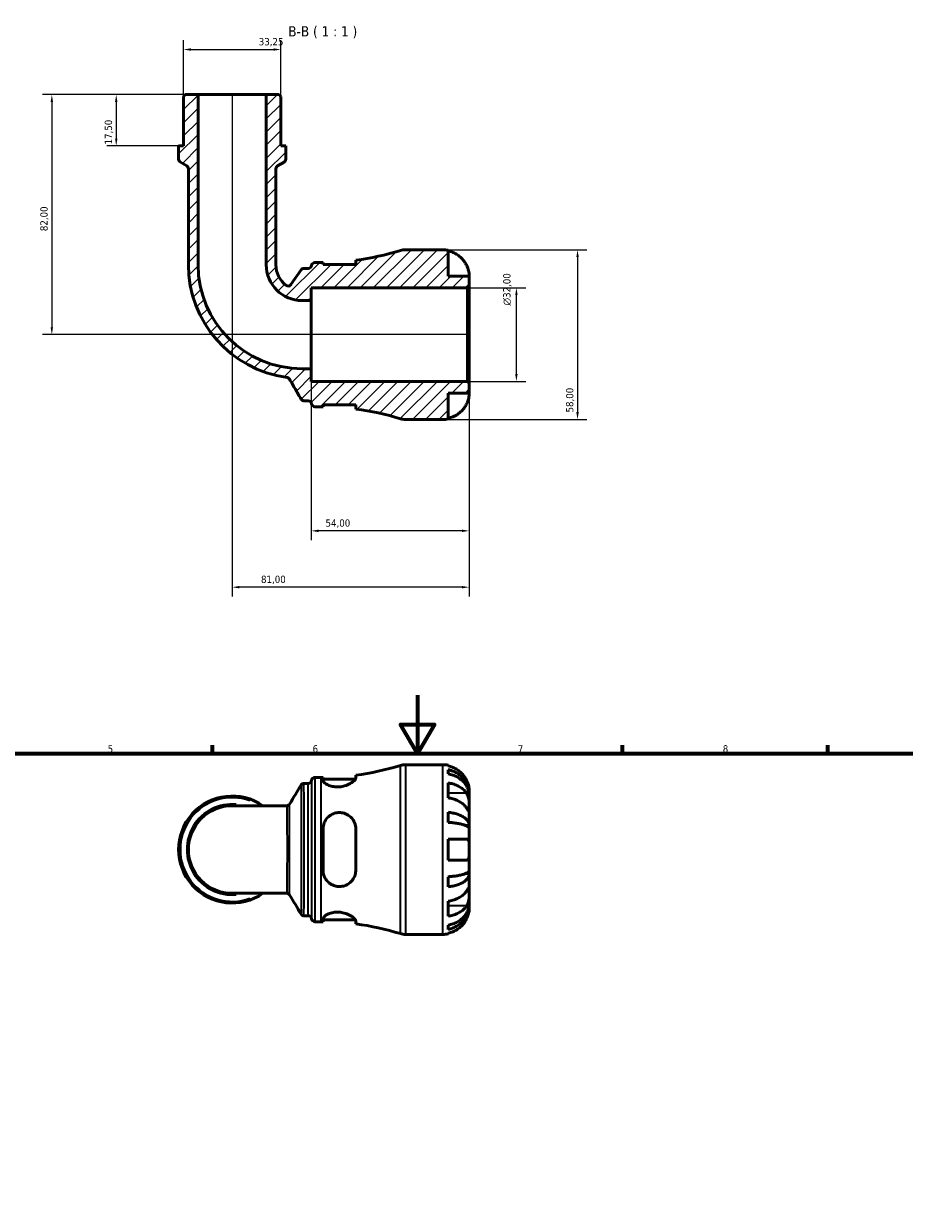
# Model space of a CAD drawing. Header units: millimetres. Extents: x 0 to 902, y 0 to 823.
# Tile 4 of 6: x 286 to 587, y 419 to 823. Entities that reach past the tile are written whole.
import ezdxf

# ---------------------------------------------------------------- set-up
doc = ezdxf.new("R2010")
doc.units = ezdxf.units.MM
for name, color, linetype, lineweight in [('Border (ISO)', 7, 'Continuous', 70), ('Dimension (ISO)', 7, 'Continuous', 25), ('Hatch (ISO)', 7, 'Continuous', 18), ('Symbol (ISO)', 7, 'Continuous', 25), ('Visible (ISO)', 7, 'Continuous', 50), ('Visible Narrow (ISO)', 7, 'Continuous', 35)]:
    doc.layers.add(name, color=color, linetype=linetype, lineweight=lineweight)
doc.styles.add('Label Text (ISO)', font='tahoma.ttf')
doc.styles.add('Note Text (ISO)', font='tahoma.ttf')
doc.dimstyles.new('Default (ISO)', dxfattribs={"dimtxt": 2.5, "dimasz": 2.5, "dimexe": 3.175, "dimexo": 0, "dimgap": 0.762, "dimtad": 1, "dimrnd": 1e-08, "dimzin": 0, "dimtxsty": 'Note Text (ISO)', "dimcen": 0.09, "dimdle": 10, "dimclrd": 256, "dimclre": 256, "dimclrt": 256, "dimazin": 0, "dimtfac": 1.40208, "dimtmove": 0, "dimatfit": 3, "dimfxl": 1, "dimtolj": 1, "dimtzin": 0, "dimlwd": -1, "dimlwe": -1, "dimarcsym": 0})

# ---------------------------------------------------------------- blocks, each defined once
blk = doc.blocks.new('Borders Default Border')
at = {"layer": 'Border (ISO)'}
for p, q in [((350.42, 574), (350.42, 576.9)), ((490.58, 574), (490.58, 576.9)), ((560.67, 574), (560.67, 576.9))]:
    blk.add_line(p, q, dxfattribs=at)
at = {"layer": 'Border (ISO)', "flags": 128}
for points in [[(420.5, 594), (420.5, 574), (414.73, 584), (426.27, 584), (420.5, 574)], [(20, 20), (20, 574), (821, 574), (821, 20), (20, 20)]]:
    blk.add_lwpolyline(points, dxfattribs=at)
at = {"layer": 'Border (ISO)', "color": 232, "true_color": 0xca0064, "char_height": 2.5, "attachment_point": 7, "style": 'Note Text (ISO)'}
for s, insert in [('5', (314.64, 574.35)), ('6', (384.66, 574.35)), ('7', (454.77, 574.4)), ('8', (524.81, 574.34))]:
    blk.add_mtext(s, dxfattribs=dict(at, insert=insert))
blk = doc.blocks.new('*D7')
at = {"layer": 'Defpoints', "color": 0, "transparency": 16777216}
for p in [(345.55, 799.2), (317.57, 781.7), (338.9, 781.7)]:
    blk.add_point(p, dxfattribs=at)
at = {"layer": 'Dimension (ISO)', "transparency": 16777216}
for p, q in [((345.55, 799.2), (314.4, 799.2)), ((317.57, 796.7), (317.57, 784.2)), ((338.9, 781.7), (314.4, 781.7))]:
    blk.add_line(p, q, dxfattribs=at)
for points in [[(317.16, 796.7), (317.99, 796.7), (317.57, 799.2)], [(317.16, 784.2), (317.99, 784.2), (317.57, 781.7)]]:
    blk.add_solid(points, dxfattribs=at)
at = {"layer": 'Dimension (ISO)', "color": 232, "true_color": 0xca0064, "transparency": 16777216, "insert": (313.64, 782.18), "char_height": 2.5, "attachment_point": 1, "rotation": 90, "style": 'Note Text (ISO)'}
blk.add_mtext('\\A1;17,50', dxfattribs=at)
blk = doc.blocks.new('*D8')
at = {"layer": 'Defpoints', "color": 0, "transparency": 16777216}
for p in [(437.61, 733.2), (454.3, 733.2), (437.61, 701.2)]:
    blk.add_point(p, dxfattribs=at)
at = {"layer": 'Dimension (ISO)', "transparency": 16777216}
for p, q in [((437.61, 733.2), (457.48, 733.2)), ((454.3, 703.7), (454.3, 730.7)), ((437.61, 701.2), (457.48, 701.2))]:
    blk.add_line(p, q, dxfattribs=at)
for points in [[(453.89, 730.7), (454.72, 730.7), (454.3, 733.2)], [(453.89, 703.7), (454.72, 703.7), (454.3, 701.2)]]:
    blk.add_solid(points, dxfattribs=at)
at = {"layer": 'Dimension (ISO)', "color": 232, "true_color": 0xca0064, "transparency": 16777216, "insert": (449.78, 727.14), "char_height": 2.5, "attachment_point": 1, "rotation": 90, "style": 'Note Text (ISO)'}
blk.add_mtext('\\A1;\\fAIGDT|b0|i0;\\H2.5000;\\ln\\fTahoma|b0|i0;\\H2.5000;32,00', dxfattribs=at)
blk = doc.blocks.new('*D9')
at = {"layer": 'Defpoints', "color": 0, "transparency": 16777216}
for p in [(384.19, 705.56), (438.19, 700.62), (384.19, 650.14)]:
    blk.add_point(p, dxfattribs=at)
at = {"layer": 'Dimension (ISO)', "transparency": 16777216}
for p, q in [((384.19, 705.56), (384.19, 646.96)), ((438.19, 700.62), (438.19, 646.96)), ((435.69, 650.14), (386.69, 650.14))]:
    blk.add_line(p, q, dxfattribs=at)
for points in [[(386.69, 650.56), (386.69, 649.72), (384.19, 650.14)], [(435.69, 650.56), (435.69, 649.72), (438.19, 650.14)]]:
    blk.add_solid(points, dxfattribs=at)
at = {"layer": 'Dimension (ISO)', "color": 232, "true_color": 0xca0064, "transparency": 16777216, "insert": (389.09, 654.07), "char_height": 2.5, "attachment_point": 1, "style": 'Note Text (ISO)'}
blk.add_mtext('\\A1;54,00', dxfattribs=at)
blk = doc.blocks.new('*D10')
at = {"layer": 'Defpoints', "color": 0, "transparency": 16777216}
for p in [(429.19, 746.2), (429.19, 688.2), (475.19, 688.2)]:
    blk.add_point(p, dxfattribs=at)
at = {"layer": 'Dimension (ISO)', "transparency": 16777216}
for p, q in [((429.19, 746.2), (478.37, 746.2)), ((475.19, 743.7), (475.19, 690.7)), ((429.19, 688.2), (478.37, 688.2))]:
    blk.add_line(p, q, dxfattribs=at)
for points in [[(474.77, 743.7), (475.61, 743.7), (475.19, 746.2)], [(474.77, 690.7), (475.61, 690.7), (475.19, 688.2)]]:
    blk.add_solid(points, dxfattribs=at)
at = {"layer": 'Dimension (ISO)', "color": 232, "true_color": 0xca0064, "transparency": 16777216, "insert": (471.25, 690.59), "char_height": 2.5, "attachment_point": 1, "rotation": 90, "style": 'Note Text (ISO)'}
blk.add_mtext('\\A1;58,00', dxfattribs=at)
blk = doc.blocks.new('*D11')
at = {"layer": 'Defpoints', "color": 0, "transparency": 16777216}
for p in [(357.19, 799.2), (438.19, 700.62), (357.19, 630.88)]:
    blk.add_point(p, dxfattribs=at)
at = {"layer": 'Dimension (ISO)', "transparency": 16777216}
for p, q in [((357.19, 799.2), (357.19, 627.71)), ((438.19, 700.62), (438.19, 627.71)), ((435.69, 630.88), (359.69, 630.88))]:
    blk.add_line(p, q, dxfattribs=at)
for points in [[(359.69, 631.3), (359.69, 630.47), (357.19, 630.88)], [(435.69, 631.3), (435.69, 630.47), (438.19, 630.88)]]:
    blk.add_solid(points, dxfattribs=at)
at = {"layer": 'Dimension (ISO)', "color": 232, "true_color": 0xca0064, "transparency": 16777216, "insert": (367.05, 634.82), "char_height": 2.5, "attachment_point": 1, "style": 'Note Text (ISO)'}
blk.add_mtext('\\A1;81,00', dxfattribs=at)
blk = doc.blocks.new('*D12')
at = {"layer": 'Defpoints', "color": 0, "transparency": 16777216}
for p in [(373.82, 814.62), (340.57, 798.62), (373.82, 798.62)]:
    blk.add_point(p, dxfattribs=at)
at = {"layer": 'Dimension (ISO)', "transparency": 16777216}
for p, q in [((340.57, 798.62), (340.57, 817.79)), ((373.82, 798.62), (373.82, 817.79)), ((343.07, 814.62), (371.32, 814.62))]:
    blk.add_line(p, q, dxfattribs=at)
for points in [[(343.07, 815.03), (343.07, 814.2), (340.57, 814.62)], [(371.32, 815.03), (371.32, 814.2), (373.82, 814.62)]]:
    blk.add_solid(points, dxfattribs=at)
at = {"layer": 'Dimension (ISO)', "color": 232, "true_color": 0xca0064, "transparency": 16777216, "insert": (366.27, 818.55), "char_height": 2.5, "attachment_point": 1, "style": 'Note Text (ISO)'}
blk.add_mtext('\\A1;33,25', dxfattribs=at)
blk = doc.blocks.new('*D13')
at = {"layer": 'Defpoints', "color": 0, "transparency": 16777216}
for p in [(345.55, 799.2), (295.57, 717.2), (437.61, 717.2)]:
    blk.add_point(p, dxfattribs=at)
at = {"layer": 'Dimension (ISO)', "transparency": 16777216}
for p, q in [((345.55, 799.2), (292.39, 799.2)), ((295.57, 796.7), (295.57, 719.7)), ((437.61, 717.2), (292.39, 717.2))]:
    blk.add_line(p, q, dxfattribs=at)
for points in [[(295.15, 796.7), (295.98, 796.7), (295.57, 799.2)], [(295.15, 719.7), (295.98, 719.7), (295.57, 717.2)]]:
    blk.add_solid(points, dxfattribs=at)
at = {"layer": 'Dimension (ISO)', "color": 232, "true_color": 0xca0064, "transparency": 16777216, "insert": (291.63, 752.55), "char_height": 2.5, "attachment_point": 1, "rotation": 90, "style": 'Note Text (ISO)'}
blk.add_mtext('\\A1;82,00', dxfattribs=at)

msp = doc.modelspace()

# ---------------------------------------------------------------- hatches: boundary and pattern name
at = {"layer": 'Hatch (ISO)'}
h = msp.add_hatch(dxfattribs=at)
h.set_pattern_fill('ANSI31', color=256, scale=25.4, style=0)
h.set_pattern_definition([(45, (0, 0), (-2.245064, 2.245064), [])])
edge = h.paths.add_edge_path()
edge.add_ellipse((416.399, 693.995), major_axis=(-1.71, -5.542), ratio=1, start_angle=0, end_angle=17.14711)
edge.add_line((416.399, 688.195), (429.191, 688.195))
edge.add_ellipse((429.191, 697.195), major_axis=(0, -9), ratio=1, start_angle=0, end_angle=11.53696)
edge.add_line((430.991, 688.377), (430.991, 697.195))
edge.add_line((430.991, 697.195), (438.191, 697.195))
edge.add_line((438.191, 697.195), (438.191, 700.615))
edge.add_line((438.191, 700.615), (437.611, 701.195))
edge.add_line((437.611, 701.195), (384.191, 701.195))
edge.add_line((384.191, 701.195), (384.191, 705.558))
edge.add_line((384.191, 705.558), (381.066, 705.558))
edge.add_ellipse((381.066, 741.07), major_axis=(0, -35.512), ratio=1, start_angle=270, end_angle=360, ccw=False)
edge.add_line((345.554, 741.07), (345.554, 799.195))
edge.add_line((345.554, 799.195), (341.147, 799.195))
edge.add_line((341.147, 799.195), (340.567, 798.615))
edge.add_line((340.567, 798.615), (340.567, 781.695))
edge.add_line((340.567, 781.695), (338.904, 781.695))
edge.add_line((338.904, 781.695), (338.904, 777.115))
edge.add_ellipse((340.064, 777.115), major_axis=(-1.16, 0), ratio=1, start_angle=0, end_angle=60)
edge.add_line((339.484, 776.111), (341.649, 774.861))
edge.add_ellipse((341.069, 773.856), major_axis=(0.58, 1.005), ratio=1, start_angle=300, end_angle=360, ccw=False)
edge.add_line((342.229, 773.856), (342.229, 741.07))
edge.add_ellipse((381.066, 741.07), major_axis=(-38.837, 0), ratio=1, start_angle=0, end_angle=82.39368)
edge.add_spline(control_points=[(375.926, 702.575), (376.026, 702.562), (376.125, 702.535), (376.313, 702.457), (376.401, 702.405), (376.601, 702.251), (376.701, 702.136), (376.777, 702.005)], knot_values=[-0.1063048, -0.1063048, -0.1063048, -0.1063048, -0.0758098, -0.0758098, -0.0453148, -0.0453148, 0, 0, 0, 0], degree=3, periodic=0)
edge.add_line((376.777, 702.005), (380.731, 695.155))
edge.add_spline(control_points=[(380.731, 695.155), (380.795, 695.045), (380.877, 694.946), (381.069, 694.778), (381.178, 694.711), (381.435, 694.605), (381.585, 694.575), (381.736, 694.575)], knot_values=[-0.1217887, -0.1217887, -0.1217887, -0.1217887, -0.0835517, -0.0835517, -0.0453148, -0.0453148, 0, 0, 0, 0], degree=3, periodic=0)
edge.add_line((381.736, 694.575), (383.164, 694.575))
edge.add_ellipse((383.164, 693.415), major_axis=(0, 1.16), ratio=1, start_angle=277.18076, end_angle=360, ccw=False)
edge.add_ellipse((385.466, 693.705), major_axis=(-1.151, -0.145), ratio=1, start_angle=0, end_angle=82.81924)
edge.add_line((385.466, 692.545), (387.546, 692.545))
edge.add_ellipse((387.546, 600.481), major_axis=(0, 92.065), ratio=1, start_angle=359.5768, end_angle=360, ccw=False)
edge.add_line((388.226, 692.543), (388.226, 693.185))
edge.add_line((388.226, 693.185), (399.426, 693.185))
edge.add_line((399.426, 693.185), (399.426, 691.776))
edge.add_ellipse((387.546, 600.481), major_axis=(11.88, 91.295), ratio=1, start_angle=350.26698, end_angle=360, ccw=False)
edge = h.paths.add_edge_path()
edge.add_ellipse((416.399, 740.395), major_axis=(0, 5.8), ratio=1, start_angle=0, end_angle=17.14711)
edge.add_ellipse((387.546, 833.91), major_axis=(27.143, -87.973), ratio=1, start_angle=350.26698, end_angle=360, ccw=False)
edge.add_line((399.426, 742.615), (399.426, 741.205))
edge.add_line((399.426, 741.205), (388.226, 741.205))
edge.add_line((388.226, 741.205), (388.226, 741.848))
edge.add_ellipse((387.546, 833.91), major_axis=(0.68, -92.062), ratio=1, start_angle=359.5768, end_angle=360, ccw=False)
edge.add_line((387.546, 741.845), (385.466, 741.845))
edge.add_ellipse((385.466, 740.685), major_axis=(0, 1.16), ratio=1, start_angle=0, end_angle=82.81924)
edge.add_ellipse((383.164, 740.975), major_axis=(1.151, -0.145), ratio=1, start_angle=277.18076, end_angle=360, ccw=False)
edge.add_line((383.164, 739.815), (381.678, 739.815))
edge.add_ellipse((381.678, 738.655), major_axis=(0, 1.16), ratio=1, start_angle=0, end_angle=55.62714)
edge.add_line((380.721, 739.31), (377.281, 734.282))
edge.add_ellipse((376.324, 734.937), major_axis=(0.957, -0.655), ratio=1, start_angle=266.66176, end_angle=360, ccw=False)
edge.add_ellipse((381.066, 741.07), major_axis=(-5.452, -7.051), ratio=1, start_angle=307.7111, end_angle=360, ccw=False)
edge.add_line((372.153, 741.07), (372.153, 773.856))
edge.add_ellipse((373.313, 773.856), major_axis=(-1.16, 0), ratio=1, start_angle=300, end_angle=360, ccw=False)
edge.add_line((372.733, 774.861), (374.898, 776.111))
edge.add_ellipse((374.318, 777.115), major_axis=(0.58, -1.005), ratio=1, start_angle=0, end_angle=60)
edge.add_line((375.478, 777.115), (375.478, 781.695))
edge.add_line((375.478, 781.695), (373.816, 781.695))
edge.add_line((373.816, 781.695), (373.816, 798.615))
edge.add_line((373.816, 798.615), (373.236, 799.195))
edge.add_line((373.236, 799.195), (368.828, 799.195))
edge.add_line((368.828, 799.195), (368.828, 741.07))
edge.add_ellipse((381.066, 741.07), major_axis=(-12.238, 0), ratio=1, start_angle=0, end_angle=90)
edge.add_line((381.066, 728.833), (384.191, 728.833))
edge.add_line((384.191, 728.833), (384.191, 733.195))
edge.add_line((384.191, 733.195), (437.611, 733.195))
edge.add_line((437.611, 733.195), (438.191, 733.775))
edge.add_line((438.191, 733.775), (438.191, 737.195))
edge.add_line((438.191, 737.195), (430.991, 737.195))
edge.add_line((430.991, 737.195), (430.991, 746.014))
edge.add_ellipse((429.191, 737.195), major_axis=(1.8, 8.818), ratio=1, start_angle=0, end_angle=11.53696)
edge.add_line((429.191, 746.195), (416.399, 746.195))

# ---------------------------------------------------------------- linework, layer by layer
at = {"layer": 'Visible (ISO)'}
for p, q in [((341.147, 799.195), (340.567, 798.615)), ((340.567, 798.615), (340.567, 781.695)), ((345.554, 799.195), (341.147, 799.195)), ((345.554, 741.07), (345.554, 799.195)), ((368.828, 799.195), (345.554, 799.195)), ((373.236, 799.195), (368.828, 799.195)), ((368.828, 799.195), (368.828, 741.07)), ((373.816, 798.615), (373.236, 799.195)), ((373.816, 781.695), (373.816, 798.615)), ((340.567, 781.695), (338.904, 781.695)), ((338.904, 781.695), (338.904, 777.115)), ((375.478, 781.695), (373.816, 781.695)), ((375.478, 777.115), (375.478, 781.695)), ((339.484, 776.111), (341.649, 774.861)), ((342.229, 773.856), (342.229, 741.07)), ((372.153, 741.07), (372.153, 773.856)), ((372.733, 774.861), (374.898, 776.111)), ((429.191, 746.195), (416.399, 746.195)), ((430.991, 737.195), (430.991, 746.014)), ((387.546, 741.845), (385.466, 741.845)), ((388.226, 741.205), (388.226, 741.848)), ((399.426, 741.205), (388.226, 741.205)), ((399.426, 742.615), (399.426, 741.205)), ((380.721, 739.31), (377.281, 734.282)), ((383.164, 739.815), (381.678, 739.815)), ((438.191, 737.195), (430.991, 737.195)), ((438.191, 733.775), (438.191, 737.195)), ((384.191, 728.833), (384.191, 733.195)), ((384.191, 733.195), (437.611, 733.195)), ((437.611, 733.195), (438.191, 733.775)), ((437.611, 733.195), (437.611, 701.195)), ((438.191, 700.615), (438.191, 733.775)), ((381.066, 728.833), (384.191, 728.833)), ((384.191, 705.558), (384.191, 728.833)), ((384.191, 705.558), (381.066, 705.558)), ((384.191, 701.195), (384.191, 705.558)), ((437.611, 701.195), (384.191, 701.195)), ((438.191, 700.615), (437.611, 701.195)), ((438.191, 697.195), (438.191, 700.615)), ((430.991, 688.377), (430.991, 697.195)), ((430.991, 697.195), (438.191, 697.195)), ((381.736, 694.575), (383.164, 694.575)), ((385.466, 692.545), (387.546, 692.545)), ((388.226, 692.543), (388.226, 693.185)), ((388.226, 693.185), (399.426, 693.185)), ((399.426, 693.185), (399.426, 691.776)), ((416.399, 688.195), (429.191, 688.195)), ((416.399, 570.238), (429.191, 570.238)), ((430.991, 570.056), (430.991, 569.83)), ((430.991, 568.523), (430.991, 567.09)), ((381.724, 563.858), (383.164, 563.858)), ((385.466, 565.888), (387.546, 565.888)), ((388.226, 565.89), (388.226, 564.864)), ((388.226, 565.248), (399.285, 565.248)), ((399.426, 565.663), (399.426, 566.658)), ((430.991, 564.001), (430.991, 558.91)), ((438.191, 559.951), (438.174, 559.951)), ((438.191, 559.951), (438.191, 561.238)), ((438.191, 559.461), (438.191, 559.951)), ((438.191, 555.38), (438.191, 559.461)), ((375.824, 556.2), (357.191, 556.2)), ((438.191, 549.479), (438.191, 555.38)), ((430.991, 553.973), (430.991, 550.513)), ((388.226, 548.278), (388.226, 534.198)), ((399.426, 534.198), (399.426, 548.278)), ((438.191, 549.479), (436.866, 549.479)), ((438.191, 548.296), (438.191, 549.479)), ((438.191, 541.238), (438.191, 548.296)), ((430.991, 544.838), (430.991, 537.638)), ((438.191, 534.18), (438.191, 541.238)), ((430.991, 531.963), (430.991, 528.503)), ((438.191, 532.997), (436.866, 532.997)), ((438.191, 532.997), (438.191, 534.18)), ((438.191, 527.096), (438.191, 532.997)), ((357.191, 526.276), (375.824, 526.276)), ((438.191, 523.015), (438.191, 527.096)), ((430.991, 523.566), (430.991, 518.475)), ((438.191, 522.525), (438.174, 522.525)), ((438.191, 522.525), (438.191, 523.015)), ((438.191, 521.238), (438.191, 522.525)), ((381.724, 518.618), (383.164, 518.618)), ((385.466, 516.588), (387.546, 516.588)), ((388.226, 517.612), (388.226, 516.585)), ((388.226, 517.228), (399.285, 517.228)), ((399.426, 515.818), (399.426, 516.813)), ((430.991, 515.386), (430.991, 513.953)), ((416.399, 512.238), (429.191, 512.238)), ((430.991, 512.646), (430.991, 512.42))]:
    msp.add_line(p, q, dxfattribs=at)
for centre, radius, start, end in [((340.064, 777.115), 1.16, 180, 240), ((341.069, 773.856), 1.16, 0, 60), ((373.313, 773.856), 1.16, 120, 180), ((374.318, 777.115), 1.16, 300, 0), ((387.546, 833.91), 92.065, 277.4141, 287.14711), ((416.399, 740.395), 5.8, 90, 107.14711), ((429.191, 737.195), 9, 78.46304, 90), ((381.066, 741.07), 38.837, 180, 262.39368), ((381.066, 741.07), 35.512, 180, 270), ((381.066, 741.07), 12.238, 180, 270), ((381.066, 741.07), 8.913, 180, 232.2889), ((383.164, 740.975), 1.16, 270, 352.81924), ((385.466, 740.685), 1.16, 90, 172.81924), ((387.546, 833.91), 92.065, 270, 270.4232), ((381.678, 738.655), 1.16, 90, 145.62714), ((376.324, 734.937), 1.16, 232.2889, 325.62714), ((383.164, 693.415), 1.16, 7.18076, 90), ((385.466, 693.705), 1.16, 187.18076, 270), ((387.546, 600.481), 92.065, 89.5768, 90), ((387.546, 600.481), 92.065, 72.85289, 82.5859), ((416.399, 693.995), 5.8, 252.85289, 270), ((429.191, 697.195), 9, 270, 281.53696), ((387.546, 657.953), 92.065, 277.4141, 287.14711), ((416.399, 564.438), 5.8, 90, 107.14711), ((429.191, 561.238), 9, 78.46304, 90), ((383.164, 565.018), 1.16, 270, 352.81924), ((385.466, 564.728), 1.16, 90, 172.81924), ((387.546, 657.953), 92.065, 270, 270.4232), ((357.191, 541.238), 18.287, 54.9032, 305.0968), ((357.191, 541.238), 14.962, 90, 270), ((383.164, 517.458), 1.16, 7.18076, 90), ((385.466, 517.748), 1.16, 187.18076, 270), ((387.546, 424.523), 92.065, 89.5768, 90), ((387.546, 424.523), 92.065, 72.85289, 82.5859), ((416.399, 518.038), 5.8, 252.85289, 270), ((429.191, 521.238), 9, 270, 281.53696)]:
    msp.add_arc(centre, radius, start, end, dxfattribs=at)
for points, knots in [([(430.991, 745.788), (431.566, 745.67), (432.127, 745.492), (433.137, 745.072), (433.676, 744.788), (434.682, 744.112), (435.149, 743.721), (435.936, 742.93), (436.328, 742.458), (436.913, 741.576), (437.133, 741.183), (437.315, 740.795)], [0.17075309, 0.17075309, 0.17075309, 0.17075309, 0.33215152, 0.33215152, 0.49888818, 0.49888818, 0.66562485, 0.66562485, 0.83351137, 0.83351137, 0.95687373, 0.95687373, 0.95687373, 0.95687373]), ([(399.285, 741.205), (399.301, 741.232), (399.316, 741.258), (399.393, 741.407), (399.426, 741.52), (399.426, 741.621)], [-0.23689217, -0.23689217, -0.23689217, -0.23689217, -0.21375265, -0.21375265, -0.10363871, -0.10363871, -0.10363871, -0.10363871]), ([(437.315, 740.795), (437.317, 740.792), (437.319, 740.788), (437.409, 740.595), (437.492, 740.404), (437.636, 740.043), (437.698, 739.874), (437.823, 739.502), (437.882, 739.302), (438.02, 738.772), (438.079, 738.463), (438.162, 737.889), (438.178, 737.644), (438.193, 737.29), (438.191, 737.195), (438.191, 737.195)], [-0.58332629, -0.58332629, -0.58332629, -0.58332629, -0.58206847, -0.58206847, -0.51861604, -0.51861604, -0.4628074, -0.4628074, -0.39473272, -0.39473272, -0.27692423, -0.27692423, -0.14288351, -0.14288351, 0, 0, 0, 0]), ([(375.926, 702.575), (376.026, 702.562), (376.125, 702.535), (376.313, 702.457), (376.401, 702.405), (376.601, 702.251), (376.701, 702.136), (376.777, 702.005)], [-0.10630484, -0.10630484, -0.10630484, -0.10630484, -0.0758098, -0.0758098, -0.04531476, -0.04531476, 0, 0, 0, 0]), ([(376.777, 702.005), (377.444, 700.85), (378.111, 699.695), (379.429, 697.412), (380.08, 696.284), (380.731, 695.155)], [-0.85792932, -0.85792932, -0.85792932, -0.85792932, -0.45776194, -0.45776194, -0.06697263, -0.06697263, -0.06697263, -0.06697263]), ([(438.191, 697.195), (438.191, 697.195), (438.192, 697.163), (438.19, 697.028), (438.187, 696.92), (438.165, 696.562), (438.136, 696.27), (438.029, 695.675), (437.969, 695.408), (437.831, 694.915), (437.762, 694.699), (437.602, 694.256), (437.511, 694.03), (437.381, 693.736), (437.348, 693.666), (437.315, 693.595)], [-2.49913258, -2.49913258, -2.49913258, -2.49913258, -2.41505436, -2.41505436, -2.32384732, -2.32384732, -2.1841143, -2.1841143, -2.08674766, -2.08674766, -2.01440674, -2.01440674, -1.93994266, -1.93994266, -1.91637503, -1.91637503, -1.91637503, -1.91637503]), ([(380.731, 695.155), (380.795, 695.045), (380.877, 694.946), (381.069, 694.778), (381.178, 694.711), (381.435, 694.605), (381.585, 694.575), (381.736, 694.575)], [-0.12178868, -0.12178868, -0.12178868, -0.12178868, -0.08355172, -0.08355172, -0.04531476, -0.04531476, 0, 0, 0, 0]), ([(399.426, 692.77), (399.426, 692.838), (399.411, 692.911), (399.359, 693.052), (399.326, 693.117), (399.285, 693.186)], [-1.97684595, -1.97684595, -1.97684595, -1.97684595, -1.90316413, -1.90316413, -1.8436799, -1.8436799, -1.8436799, -1.8436799]), ([(437.315, 693.595), (437.133, 693.208), (436.913, 692.815), (436.328, 691.933), (435.936, 691.461), (435.149, 690.67), (434.682, 690.279), (433.676, 689.603), (433.137, 689.319), (432.127, 688.899), (431.566, 688.721), (430.991, 688.603)], [4.42788405, 4.42788405, 4.42788405, 4.42788405, 4.5512464, 4.5512464, 4.71913293, 4.71913293, 4.88586959, 4.88586959, 5.05260626, 5.05260626, 5.21400469, 5.21400469, 5.21400469, 5.21400469]), ([(437.315, 564.838), (437.133, 565.226), (436.913, 565.618), (436.328, 566.5), (435.936, 566.973), (435.149, 567.763), (434.682, 568.155), (433.676, 568.831), (433.137, 569.115), (432.127, 569.535), (431.566, 569.712), (430.991, 569.83)], [4.42788405, 4.42788405, 4.42788405, 4.42788405, 4.5512464, 4.5512464, 4.71913293, 4.71913293, 4.88586959, 4.88586959, 5.05260626, 5.05260626, 5.21400469, 5.21400469, 5.21400469, 5.21400469]), ([(430.991, 568.523), (431.568, 568.408), (432.132, 568.236), (433.144, 567.83), (433.684, 567.556), (434.69, 566.903), (435.158, 566.525), (435.944, 565.763), (436.334, 565.308), (437.008, 564.33), (437.291, 563.806), (437.717, 562.808), (437.899, 562.241), (438.136, 561.083), (438.191, 560.492), (438.191, 559.951)], [0.1707461, 0.1707461, 0.1707461, 0.1707461, 0.33284, 0.33284, 0.4994944, 0.4994944, 0.6661487, 0.6661487, 0.8332087, 0.8332087, 1.0002688, 1.0002688, 1.1679728, 1.1679728, 1.3356767, 1.3356767, 1.3356767, 1.3356767]), ([(438.191, 559.461), (438.191, 559.943), (438.136, 560.469), (437.899, 561.499), (437.717, 562.004), (437.291, 562.892), (437.008, 563.358), (436.334, 564.229), (435.944, 564.633), (435.158, 565.312), (434.69, 565.648), (433.684, 566.229), (433.144, 566.473), (432.132, 566.835), (431.568, 566.988), (430.991, 567.09)], [4.0142509, 4.0142509, 4.0142509, 4.0142509, 4.1819549, 4.1819549, 4.3496588, 4.3496588, 4.5167189, 4.5167189, 4.6837789, 4.6837789, 4.8504333, 4.8504333, 5.0170876, 5.0170876, 5.1791816, 5.1791816, 5.1791816, 5.1791816]), ([(380.729, 563.294), (380.746, 563.323), (380.767, 563.356), (380.823, 563.43), (380.857, 563.471), (380.948, 563.562), (381.005, 563.612), (381.153, 563.712), (381.246, 563.761), (381.466, 563.835), (381.595, 563.858), (381.724, 563.858)], [3.1401290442, 3.1401290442, 3.1401290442, 3.1401290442, 3.1404243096, 3.1404243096, 3.140719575, 3.140719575, 3.1410148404, 3.1410148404, 3.1413101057, 3.1413101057, 3.1416053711, 3.1416053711, 3.1416053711, 3.1416053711]), ([(399.426, 565.663), (399.426, 565.596), (399.411, 565.523), (399.304, 565.236), (399.125, 564.996), (398.525, 564.419), (398.055, 564.074), (396.935, 563.455), (396.296, 563.178), (395.051, 562.818), (394.485, 562.708), (393.367, 562.609), (392.835, 562.613), (391.719, 562.727), (391.16, 562.852), (390.05, 563.216), (389.536, 563.472), (388.724, 564.014), (388.438, 564.301), (388.254, 564.667), (388.226, 564.769), (388.226, 564.864)], [-1.976846, -1.976846, -1.976846, -1.976846, -1.9031641, -1.9031641, -1.705924, -1.705924, -1.4576478, -1.4576478, -1.2245583, -1.2245583, -1.0486206, -1.0486206, -0.8868322, -0.8868322, -0.6981746, -0.6981746, -0.4672608, -0.4672608, -0.2235625, -0.2235625, -0.1230578, -0.1230578, -0.1230578, -0.1230578]), ([(430.991, 564.001), (431.566, 563.918), (432.127, 563.792), (433.137, 563.495), (433.676, 563.294), (434.682, 562.817), (435.149, 562.54), (435.936, 561.981), (436.328, 561.647), (436.913, 561.023), (437.133, 560.745), (437.315, 560.471)], [0.17075309, 0.17075309, 0.17075309, 0.17075309, 0.33215152, 0.33215152, 0.49888818, 0.49888818, 0.66562485, 0.66562485, 0.83351137, 0.83351137, 0.95687373, 0.95687373, 0.95687373, 0.95687373]), ([(438.191, 561.238), (438.191, 561.238), (438.192, 561.271), (438.19, 561.406), (438.187, 561.513), (438.165, 561.871), (438.136, 562.164), (438.029, 562.759), (437.969, 563.026), (437.831, 563.518), (437.762, 563.734), (437.602, 564.177), (437.511, 564.403), (437.381, 564.697), (437.348, 564.768), (437.315, 564.838)], [-2.49913258, -2.49913258, -2.49913258, -2.49913258, -2.41505436, -2.41505436, -2.32384732, -2.32384732, -2.1841143, -2.1841143, -2.08674766, -2.08674766, -2.01440674, -2.01440674, -1.93994266, -1.93994266, -1.91637503, -1.91637503, -1.91637503, -1.91637503]), ([(437.315, 555.38), (437.133, 555.654), (436.913, 555.932), (436.328, 556.555), (435.936, 556.889), (435.149, 557.449), (434.682, 557.726), (433.676, 558.203), (433.137, 558.404), (432.127, 558.701), (431.566, 558.827), (430.991, 558.91)], [4.42788405, 4.42788405, 4.42788405, 4.42788405, 4.5512464, 4.5512464, 4.71913293, 4.71913293, 4.88586959, 4.88586959, 5.05260626, 5.05260626, 5.21400469, 5.21400469, 5.21400469, 5.21400469]), ([(437.315, 560.471), (437.374, 560.383), (437.431, 560.289), (437.581, 560.011), (437.668, 559.816), (437.825, 559.389), (437.892, 559.158), (438.026, 558.578), (438.08, 558.225), (438.161, 557.419), (438.178, 556.973), (438.193, 556.116), (438.191, 555.717), (438.191, 555.38)], [-0.58004807, -0.58004807, -0.58004807, -0.58004807, -0.5384523, -0.5384523, -0.46383793, -0.46383793, -0.3862639, -0.3862639, -0.27840269, -0.27840269, -0.14277912, -0.14277912, 0, 0, 0, 0]), ([(375.824, 556.2), (375.948, 556.2), (376.072, 556.221), (376.29, 556.291), (376.383, 556.34), (376.534, 556.438), (376.592, 556.488), (376.685, 556.58), (376.72, 556.622), (376.777, 556.698), (376.799, 556.731), (376.817, 556.762), (376.818, 556.762), (376.818, 556.763)], [-1.555519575, -1.555519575, -1.555519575, -1.555519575, -1.553445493, -1.553445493, -1.551333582, -1.551333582, -1.54922167, -1.54922167, -1.547109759, -1.547109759, -1.544997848, -1.544997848, -1.544960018, -1.544960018, -1.544960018, -1.544960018]), ([(438.191, 555.38), (438.191, 555.197), (438.191, 555.034), (438.19, 554.745), (438.188, 554.623), (438.173, 554.401), (438.155, 554.332), (438.079, 554.32), (438.023, 554.37), (437.886, 554.542), (437.818, 554.637), (437.661, 554.864), (437.573, 554.995), (437.424, 555.217), (437.371, 555.297), (437.315, 555.38)], [0, 0, 0, 0, 0.07774953, 0.07774953, 0.16081914, 0.16081914, 0.27783798, 0.27783798, 0.3882896, 0.3882896, 0.46542959, 0.46542959, 0.54035429, 0.54035429, 0.57953204, 0.57953204, 0.57953204, 0.57953204]), ([(388.226, 548.278), (388.226, 548.489), (388.238, 548.699), (388.335, 549.554), (388.52, 550.179), (389.117, 551.389), (389.549, 551.962), (390.569, 552.881), (391.14, 553.238), (392.279, 553.688), (392.815, 553.814), (393.916, 553.904), (394.463, 553.868), (395.658, 553.614), (396.276, 553.356), (397.503, 552.578), (398.073, 552.012), (398.907, 550.744), (399.19, 550.054), (399.393, 548.976), (399.426, 548.629), (399.426, 548.278)], [-1.9564638, -1.9564638, -1.9564638, -1.9564638, -1.890339, -1.890339, -1.6850061, -1.6850061, -1.4589244, -1.4589244, -1.2518906, -1.2518906, -1.0857552, -1.0857552, -0.9194053, -0.9194053, -0.7102433, -0.7102433, -0.4523347, -0.4523347, -0.2137527, -0.2137527, -0.1036387, -0.1036387, -0.1036387, -0.1036387]), ([(430.991, 553.973), (431.568, 553.913), (432.132, 553.822), (433.144, 553.609), (433.684, 553.466), (434.69, 553.124), (435.158, 552.925), (435.944, 552.526), (436.334, 552.288), (437.008, 551.775), (437.291, 551.5), (437.717, 550.977), (437.899, 550.68), (438.136, 550.073), (438.191, 549.763), (438.191, 549.479)], [0.1707461, 0.1707461, 0.1707461, 0.1707461, 0.33284, 0.33284, 0.4994944, 0.4994944, 0.6661487, 0.6661487, 0.8332087, 0.8332087, 1.0002688, 1.0002688, 1.1679728, 1.1679728, 1.3356767, 1.3356767, 1.3356767, 1.3356767]), ([(438.191, 548.296), (438.191, 548.436), (438.136, 548.589), (437.899, 548.889), (437.717, 549.035), (437.291, 549.293), (437.008, 549.429), (436.334, 549.682), (435.944, 549.799), (435.158, 549.997), (434.69, 550.094), (433.684, 550.263), (433.144, 550.334), (432.132, 550.439), (431.568, 550.484), (430.991, 550.513)], [4.0142509, 4.0142509, 4.0142509, 4.0142509, 4.1819549, 4.1819549, 4.3496588, 4.3496588, 4.5167189, 4.5167189, 4.6837789, 4.6837789, 4.8504333, 4.8504333, 5.0170876, 5.0170876, 5.1791816, 5.1791816, 5.1791816, 5.1791816]), ([(430.991, 544.838), (431.566, 544.838), (432.127, 544.838), (433.137, 544.838), (433.676, 544.838), (434.682, 544.838), (435.149, 544.838), (435.936, 544.838), (436.328, 544.838), (436.913, 544.838), (437.133, 544.838), (437.315, 544.838)], [0.17075309, 0.17075309, 0.17075309, 0.17075309, 0.33215152, 0.33215152, 0.49888818, 0.49888818, 0.66562485, 0.66562485, 0.83351137, 0.83351137, 0.95687373, 0.95687373, 0.95687373, 0.95687373]), ([(437.315, 544.838), (437.383, 544.838), (437.447, 544.829), (437.597, 544.786), (437.677, 544.74), (437.826, 544.603), (437.892, 544.508), (438.026, 544.217), (438.08, 543.999), (438.161, 543.417), (438.178, 543.038), (438.193, 542.184), (438.191, 541.713), (438.191, 541.238)], [-0.57647647, -0.57647647, -0.57647647, -0.57647647, -0.52968676, -0.52968676, -0.46054026, -0.46054026, -0.38562403, -0.38562403, -0.27730827, -0.27730827, -0.14258086, -0.14258086, 0, 0, 0, 0]), ([(438.191, 541.238), (438.191, 540.958), (438.192, 540.678), (438.19, 540.11), (438.187, 539.825), (438.165, 539.147), (438.136, 538.785), (438.029, 538.282), (437.969, 538.112), (437.831, 537.881), (437.762, 537.804), (437.602, 537.692), (437.511, 537.657), (437.381, 537.64), (437.348, 537.638), (437.315, 537.638)], [-2.49913258, -2.49913258, -2.49913258, -2.49913258, -2.41505436, -2.41505436, -2.32384732, -2.32384732, -2.1841143, -2.1841143, -2.08674766, -2.08674766, -2.01440674, -2.01440674, -1.93994266, -1.93994266, -1.91637503, -1.91637503, -1.91637503, -1.91637503]), ([(437.315, 537.638), (437.133, 537.638), (436.913, 537.638), (436.328, 537.638), (435.936, 537.638), (435.149, 537.638), (434.682, 537.638), (433.676, 537.638), (433.137, 537.638), (432.127, 537.638), (431.566, 537.638), (430.991, 537.638)], [4.42788405, 4.42788405, 4.42788405, 4.42788405, 4.5512464, 4.5512464, 4.71913293, 4.71913293, 4.88586959, 4.88586959, 5.05260626, 5.05260626, 5.21400469, 5.21400469, 5.21400469, 5.21400469]), ([(399.426, 534.198), (399.426, 533.963), (399.411, 533.729), (399.304, 532.88), (399.125, 532.288), (398.525, 531.058), (398.055, 530.449), (396.935, 529.485), (396.296, 529.117), (395.051, 528.705), (394.485, 528.606), (393.367, 528.591), (392.835, 528.661), (391.719, 528.972), (391.16, 529.236), (390.05, 529.997), (389.536, 530.527), (388.724, 531.768), (388.438, 532.488), (388.254, 533.561), (388.226, 533.878), (388.226, 534.198)], [-1.976846, -1.976846, -1.976846, -1.976846, -1.9031641, -1.9031641, -1.705924, -1.705924, -1.4576478, -1.4576478, -1.2245583, -1.2245583, -1.0486206, -1.0486206, -0.8868322, -0.8868322, -0.6981746, -0.6981746, -0.4672608, -0.4672608, -0.2235625, -0.2235625, -0.1230578, -0.1230578, -0.1230578, -0.1230578]), ([(430.991, 531.963), (431.568, 531.992), (432.132, 532.037), (433.144, 532.142), (433.684, 532.213), (434.69, 532.382), (435.158, 532.479), (435.944, 532.677), (436.334, 532.794), (437.008, 533.047), (437.291, 533.183), (437.717, 533.441), (437.899, 533.587), (438.136, 533.887), (438.191, 534.04), (438.191, 534.18)], [0.1707461, 0.1707461, 0.1707461, 0.1707461, 0.33284, 0.33284, 0.4994944, 0.4994944, 0.6661487, 0.6661487, 0.8332087, 0.8332087, 1.0002688, 1.0002688, 1.1679728, 1.1679728, 1.3356767, 1.3356767, 1.3356767, 1.3356767]), ([(438.191, 532.997), (438.191, 532.713), (438.136, 532.403), (437.899, 531.796), (437.717, 531.499), (437.291, 530.976), (437.008, 530.701), (436.334, 530.188), (435.944, 529.95), (435.158, 529.551), (434.69, 529.352), (433.684, 529.01), (433.144, 528.867), (432.132, 528.654), (431.568, 528.563), (430.991, 528.503)], [4.0142509, 4.0142509, 4.0142509, 4.0142509, 4.1819549, 4.1819549, 4.3496588, 4.3496588, 4.5167189, 4.5167189, 4.6837789, 4.6837789, 4.8504333, 4.8504333, 5.0170876, 5.0170876, 5.1791816, 5.1791816, 5.1791816, 5.1791816]), ([(376.818, 525.713), (376.8, 525.743), (376.779, 525.776), (376.722, 525.851), (376.687, 525.893), (376.595, 525.985), (376.537, 526.035), (376.388, 526.134), (376.295, 526.182), (376.077, 526.254), (375.951, 526.276), (375.824, 526.276)], [1.544959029, 1.544959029, 1.544959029, 1.544959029, 1.547070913, 1.547070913, 1.549182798, 1.549182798, 1.551294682, 1.551294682, 1.553406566, 1.553406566, 1.55551845, 1.55551845, 1.55551845, 1.55551845]), ([(430.991, 523.566), (431.566, 523.649), (432.127, 523.775), (433.137, 524.072), (433.676, 524.273), (434.682, 524.75), (435.149, 525.027), (435.936, 525.586), (436.328, 525.92), (436.913, 526.544), (437.133, 526.822), (437.315, 527.096)], [0.17075309, 0.17075309, 0.17075309, 0.17075309, 0.33215152, 0.33215152, 0.49888818, 0.49888818, 0.66562485, 0.66562485, 0.83351137, 0.83351137, 0.95687373, 0.95687373, 0.95687373, 0.95687373]), ([(437.315, 527.096), (437.374, 527.184), (437.431, 527.269), (437.581, 527.494), (437.668, 527.623), (437.825, 527.849), (437.892, 527.942), (438.026, 528.108), (438.08, 528.156), (438.161, 528.143), (438.178, 528.051), (438.193, 527.699), (438.191, 527.432), (438.191, 527.096)], [-0.58004807, -0.58004807, -0.58004807, -0.58004807, -0.5384523, -0.5384523, -0.46383793, -0.46383793, -0.3862639, -0.3862639, -0.27840269, -0.27840269, -0.14277912, -0.14277912, 0, 0, 0, 0]), ([(438.191, 527.096), (438.191, 526.913), (438.191, 526.71), (438.19, 526.259), (438.188, 526.009), (438.173, 525.381), (438.155, 524.996), (438.079, 524.242), (438.023, 523.881), (437.886, 523.296), (437.818, 523.066), (437.661, 522.641), (437.573, 522.447), (437.424, 522.176), (437.371, 522.088), (437.315, 522.005)], [0, 0, 0, 0, 0.07774953, 0.07774953, 0.16081914, 0.16081914, 0.27783798, 0.27783798, 0.3882896, 0.3882896, 0.46542959, 0.46542959, 0.54035429, 0.54035429, 0.57953204, 0.57953204, 0.57953204, 0.57953204]), ([(430.991, 515.386), (431.568, 515.488), (432.132, 515.641), (433.144, 516.003), (433.684, 516.247), (434.69, 516.828), (435.158, 517.164), (435.944, 517.843), (436.334, 518.247), (437.008, 519.117), (437.291, 519.584), (437.717, 520.472), (437.899, 520.977), (438.136, 522.007), (438.191, 522.533), (438.191, 523.015)], [0.1707461, 0.1707461, 0.1707461, 0.1707461, 0.33284, 0.33284, 0.4994944, 0.4994944, 0.6661487, 0.6661487, 0.8332087, 0.8332087, 1.0002688, 1.0002688, 1.1679728, 1.1679728, 1.3356767, 1.3356767, 1.3356767, 1.3356767]), ([(438.191, 522.525), (438.191, 521.984), (438.136, 521.393), (437.899, 520.235), (437.717, 519.668), (437.291, 518.67), (437.008, 518.146), (436.334, 517.168), (435.944, 516.713), (435.158, 515.951), (434.69, 515.573), (433.684, 514.92), (433.144, 514.646), (432.132, 514.24), (431.568, 514.068), (430.991, 513.953)], [4.0142509, 4.0142509, 4.0142509, 4.0142509, 4.1819549, 4.1819549, 4.3496588, 4.3496588, 4.5167189, 4.5167189, 4.6837789, 4.6837789, 4.8504333, 4.8504333, 5.0170876, 5.0170876, 5.1791816, 5.1791816, 5.1791816, 5.1791816]), ([(381.724, 518.618), (381.6, 518.618), (381.477, 518.639), (381.259, 518.709), (381.165, 518.758), (381.013, 518.857), (380.955, 518.907), (380.862, 518.999), (380.827, 519.041), (380.77, 519.116), (380.749, 519.149), (380.73, 519.18), (380.729, 519.181), (380.729, 519.182)], [6.2831828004, 6.2831828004, 6.2831828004, 6.2831828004, 6.2834650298, 6.2834650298, 6.2837602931, 6.2837602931, 6.2840555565, 6.2840555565, 6.2843508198, 6.2843508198, 6.2846460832, 6.2846460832, 6.2846591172, 6.2846591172, 6.2846591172, 6.2846591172]), ([(388.226, 517.612), (388.226, 517.675), (388.238, 517.74), (388.335, 518.02), (388.52, 518.253), (389.117, 518.751), (389.549, 519.014), (390.569, 519.451), (391.14, 519.627), (392.279, 519.822), (392.815, 519.864), (393.916, 519.836), (394.463, 519.768), (395.658, 519.509), (396.276, 519.295), (397.503, 518.742), (398.073, 518.387), (398.907, 517.725), (399.19, 517.416), (399.393, 517.027), (399.426, 516.914), (399.426, 516.813)], [-1.9564638, -1.9564638, -1.9564638, -1.9564638, -1.890339, -1.890339, -1.6850061, -1.6850061, -1.4589244, -1.4589244, -1.2518906, -1.2518906, -1.0857552, -1.0857552, -0.9194053, -0.9194053, -0.7102433, -0.7102433, -0.4523347, -0.4523347, -0.2137527, -0.2137527, -0.1036387, -0.1036387, -0.1036387, -0.1036387]), ([(437.315, 522.005), (437.133, 521.731), (436.913, 521.453), (436.328, 520.829), (435.936, 520.495), (435.149, 519.936), (434.682, 519.659), (433.676, 519.181), (433.137, 518.981), (432.127, 518.684), (431.566, 518.558), (430.991, 518.475)], [4.42788405, 4.42788405, 4.42788405, 4.42788405, 4.5512464, 4.5512464, 4.71913293, 4.71913293, 4.88586959, 4.88586959, 5.05260626, 5.05260626, 5.21400469, 5.21400469, 5.21400469, 5.21400469]), ([(437.315, 517.638), (437.383, 517.781), (437.447, 517.925), (437.597, 518.285), (437.677, 518.499), (437.826, 518.94), (437.892, 519.164), (438.026, 519.69), (438.08, 519.976), (438.161, 520.539), (438.178, 520.788), (438.193, 521.144), (438.191, 521.238), (438.191, 521.238)], [-0.57647647, -0.57647647, -0.57647647, -0.57647647, -0.52968676, -0.52968676, -0.46054026, -0.46054026, -0.38562403, -0.38562403, -0.27730827, -0.27730827, -0.14258086, -0.14258086, 0, 0, 0, 0]), ([(430.991, 512.646), (431.566, 512.764), (432.127, 512.941), (433.137, 513.361), (433.676, 513.645), (434.682, 514.321), (435.149, 514.713), (435.936, 515.503), (436.328, 515.976), (436.913, 516.858), (437.133, 517.25), (437.315, 517.638)], [0.17075309, 0.17075309, 0.17075309, 0.17075309, 0.33215152, 0.33215152, 0.49888818, 0.49888818, 0.66562485, 0.66562485, 0.83351137, 0.83351137, 0.95687373, 0.95687373, 0.95687373, 0.95687373])]:
    msp.add_open_spline(points, degree=3, knots=knots, dxfattribs=at)
for points in [[(376.818, 556.763), (378.122, 558.939), (379.426, 561.116), (380.729, 563.294)], [(380.729, 519.182), (379.426, 521.36), (378.122, 523.537), (376.818, 525.713)]]:
    msp.add_open_spline(points, degree=3, dxfattribs=at)
at = {"layer": 'Visible Narrow (ISO)'}
for p, q in [((414.689, 512.85), (414.689, 569.626)), ((416.399, 569.881), (416.399, 512.595)), ((429.191, 512.595), (429.191, 569.881)), ((383.164, 518.896), (383.164, 563.579)), ((384.315, 564.582), (384.315, 517.894)), ((385.466, 565.585), (385.466, 516.891)), ((387.546, 516.891), (387.546, 565.585)), ((436.999, 560.471), (431.307, 560.471)), ((436.999, 522.005), (431.307, 522.005))]:
    msp.add_line(p, q, dxfattribs=at)
for radius, start, end in [(17.707, 69.90298, 290.09702), (15.542, 84.86812, 275.13188)]:
    msp.add_arc((357.191, 541.238), radius, start, end, dxfattribs=at)
for points, knots in [([(380.729, 563.022), (380.73, 562.558), (380.73, 561.5), (380.731, 558.086), (380.731, 555.542), (380.731, 549.4), (380.731, 545.748), (380.731, 538.69), (380.731, 535.295), (380.731, 528.75), (380.731, 525.695), (380.73, 521.381), (380.73, 519.999), (380.729, 519.453)], [3.2973555, 3.2973555, 3.2973555, 3.2973555, 3.7007267, 3.7007267, 4.1725014, 4.1725014, 4.6751956, 4.6751956, 5.1339603, 5.1339603, 5.651431, 5.651431, 6.1274326, 6.1274326, 6.1274326, 6.1274326]), ([(381.727, 518.896), (381.729, 519.456), (381.731, 520.87), (381.734, 525.288), (381.735, 528.422), (381.736, 535.138), (381.736, 538.622), (381.736, 545.867), (381.736, 549.615), (381.734, 555.917), (381.733, 558.527), (381.73, 562.021), (381.729, 563.103), (381.727, 563.579)], [-6.1261039, -6.1261039, -6.1261039, -6.1261039, -5.651431, -5.651431, -5.1339603, -5.1339603, -4.6751956, -4.6751956, -4.1725014, -4.1725014, -3.7007267, -3.7007267, -3.2986842, -3.2986842, -3.2986842, -3.2986842]), ([(375.846, 556.021), (375.862, 555.737), (375.875, 555.116), (375.899, 552.967), (375.908, 551.21), (375.922, 547.001), (375.925, 544.547), (375.926, 539.485), (375.924, 536.883), (375.913, 532.316), (375.904, 530.347), (375.88, 527.643), (375.865, 526.803), (375.846, 526.456)], [-1.3999677, -1.3999677, -1.3999677, -1.3999677, -1.0318134, -1.0318134, -0.5456042, -0.5456042, -0.0535822, -0.0535822, 0.4531734, 0.4531734, 0.9532564, 0.9532564, 1.3999665, 1.3999665, 1.3999665, 1.3999665]), ([(376.807, 525.921), (376.797, 526.292), (376.792, 527.154), (376.783, 529.931), (376.78, 531.974), (376.777, 536.716), (376.776, 539.418), (376.777, 544.673), (376.778, 547.222), (376.782, 551.591), (376.785, 553.415), (376.794, 555.619), (376.799, 556.254), (376.807, 556.557)], [-1.3904631, -1.3904631, -1.3904631, -1.3904631, -0.9532564, -0.9532564, -0.4531734, -0.4531734, 0.0535822, 0.0535822, 0.5456042, 0.5456042, 1.0318134, 1.0318134, 1.3904641, 1.3904641, 1.3904641, 1.3904641])]:
    msp.add_open_spline(points, degree=3, knots=knots, dxfattribs=at)

# ---------------------------------------------------------------- block references
msp.add_blockref('Borders Default Border', (0, 0))

# ---------------------------------------------------------------- texts
at = {"layer": 'Symbol (ISO)', "insert": (376.345, 818.445), "char_height": 3.5, "attachment_point": 7, "style": 'Label Text (ISO)'}
msp.add_mtext('B-B ( 1 : 1 )', dxfattribs=at)

# ---------------------------------------------------------------- dimensions: what is measured, and where the dimension line sits
at = {"layer": 'Dimension (ISO)'}
for base, p1, p2, angle, picture, middle in [((373.816, 814.615), (340.567, 798.615), (373.816, 798.615), 180, '*D12', (370.374, 814.615)), ((295.567, 717.195), (345.554, 799.195), (437.611, 717.195), 270, '*D13', (295.567, 756.695)), ((317.572, 781.695), (345.554, 799.195), (338.904, 781.695), 270, '*D7', (317.572, 786.195)), ((357.191, 630.883), (438.191, 700.615), (357.191, 799.195), 180, '*D11', (371.191, 630.883)), ((475.191, 688.195), (429.191, 746.195), (429.191, 688.195), 90, '*D10', (475.191, 694.695)), ((384.191, 650.139), (438.191, 700.615), (384.191, 705.558), 180, '*D9', (393.191, 650.139))]:
    dim = msp.add_linear_dim(base=base, p1=p1, p2=p2, angle=angle, dimstyle='Default (ISO)', override={"dimdec": 2, "dimtp": 0, "dimtm": 0, "dimtdec": 2, "dimtofl": 0, "dimatfit": 1}, dxfattribs=at)
    dim.commit()
    dim.dimension.update_dxf_attribs({"geometry": picture, "text_midpoint": middle, "dimtype": 160})
dim = msp.add_linear_dim(base=(454.303, 733.195), p1=(437.611, 701.195), p2=(437.611, 733.195), angle=90, text='\\fAIGDT|b0|i0;\\H2.5000;\\ln\\fTahoma|b0|i0;\\H2.5000;<>', dimstyle='Default (ISO)', override={"dimdec": 2, "dimtp": 0, "dimtm": 0, "dimtdec": 2, "dimtofl": 0, "dimatfit": 1}, dxfattribs=at)
dim.commit()
dim.dimension.update_dxf_attribs({"geometry": '*D8', "text_midpoint": (454.303, 732.695), "dimtype": 160})

doc.saveas('drawing.dxf')
